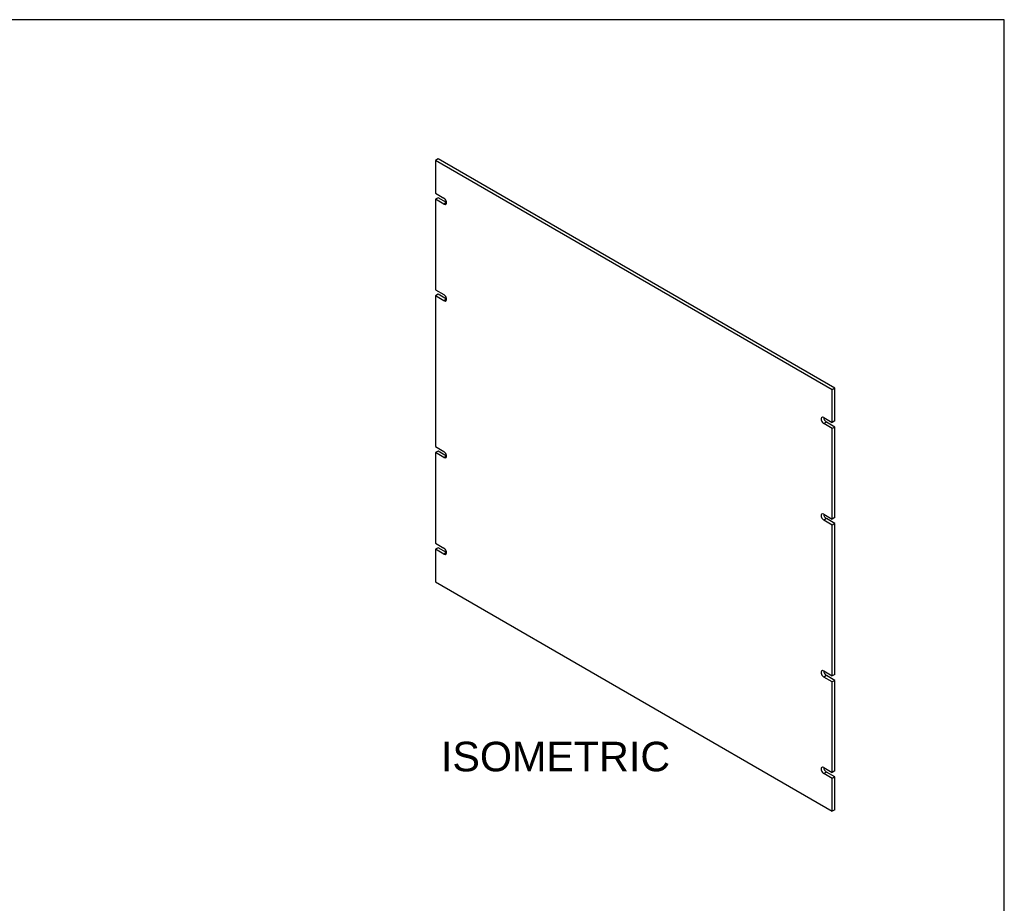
# Model space of a CAD drawing. Header units: inches. Extents: x 0 to 80, y 0 to 59.8.
# Tile 11 of 11: x 46.7 to 80, y 29.9 to 59.8. Entities that reach past the tile are written whole.
import ezdxf
from ezdxf.enums import TextEntityAlignment as Align

# ---------------------------------------------------------------- set-up
doc = ezdxf.new("R2010")
doc.units = ezdxf.units.IN
doc.header["$MEASUREMENT"] = 0
doc.layers.add('COM41835', color=7, linetype='Continuous')
doc.layers.add('Default', color=7, linetype='Continuous')
doc.styles.add('SEACAD_Arial', font='arial.ttf')

# ---------------------------------------------------------------- blocks, each defined once
blk = doc.blocks.new('SE4')
at = {"layer": 'COM41835', "color": 7, "linetype": 'Continuous'}
for p, q in [((60.829, 55.075), (60.741, 55.024)), ((74.176, 47.267), (60.741, 55.024)), ((60.741, 55.024), (60.741, 53.914)), ((74.264, 47.318), (60.829, 55.075)), ((60.741, 53.914), (61.028, 53.748)), ((60.829, 53.761), (60.741, 53.71)), ((60.741, 53.71), (60.741, 50.648)), ((61.028, 53.544), (60.741, 53.71)), ((61.117, 53.595), (60.829, 53.761)), ((61.117, 53.595), (61.028, 53.544)), ((60.741, 50.648), (61.028, 50.482)), ((60.829, 50.495), (60.741, 50.444)), ((60.741, 50.444), (60.741, 45.341)), ((61.028, 50.278), (60.741, 50.444)), ((61.117, 50.329), (60.829, 50.495)), ((61.117, 50.329), (61.028, 50.278)), ((74.264, 47.318), (74.176, 47.267)), ((74.176, 46.157), (74.176, 47.267)), ((74.264, 46.208), (74.264, 47.318)), ((73.889, 46.323), (74.176, 46.157)), ((73.977, 46.17), (73.889, 46.119)), ((74.176, 45.953), (73.889, 46.119)), ((74.264, 46.004), (73.977, 46.17)), ((74.264, 46.208), (74.176, 46.157)), ((74.264, 46.004), (74.176, 45.953)), ((74.264, 42.942), (74.264, 46.004)), ((74.176, 42.891), (74.176, 45.953)), ((60.741, 45.341), (61.028, 45.175)), ((60.829, 45.188), (60.741, 45.137)), ((60.741, 45.137), (60.741, 42.075)), ((61.028, 44.971), (60.741, 45.137)), ((61.117, 45.022), (60.829, 45.188)), ((61.117, 45.022), (61.028, 44.971)), ((73.889, 43.057), (74.176, 42.891)), ((73.977, 42.904), (73.889, 42.853)), ((74.176, 42.687), (73.889, 42.853)), ((74.264, 42.738), (73.977, 42.904)), ((74.264, 42.942), (74.176, 42.891)), ((74.264, 42.738), (74.176, 42.687)), ((74.176, 37.584), (74.176, 42.687)), ((74.264, 37.635), (74.264, 42.738)), ((60.741, 42.075), (61.028, 41.909)), ((60.829, 41.922), (60.741, 41.871)), ((60.741, 41.871), (60.741, 40.761)), ((61.028, 41.705), (60.741, 41.871)), ((61.117, 41.756), (60.829, 41.922)), ((61.117, 41.756), (61.028, 41.705)), ((60.741, 40.761), (74.176, 33.004)), ((73.889, 37.75), (74.176, 37.584)), ((73.977, 37.597), (73.889, 37.546)), ((74.176, 37.38), (73.889, 37.546)), ((74.264, 37.431), (73.977, 37.597)), ((74.264, 37.635), (74.176, 37.584)), ((74.264, 37.431), (74.176, 37.38)), ((74.176, 34.318), (74.176, 37.38)), ((74.264, 34.369), (74.264, 37.431)), ((73.889, 34.484), (74.176, 34.318)), ((74.264, 34.369), (74.176, 34.318)), ((73.977, 34.331), (73.889, 34.28)), ((74.176, 34.114), (73.889, 34.28)), ((74.264, 34.165), (73.977, 34.331)), ((74.264, 34.165), (74.176, 34.114)), ((74.176, 33.004), (74.176, 34.114)), ((74.264, 33.055), (74.264, 34.165)), ((74.264, 33.055), (74.176, 33.004))]:
    blk.add_line(p, q, dxfattribs=at)
for centre, major_axis, start_param in [((61.028, 53.646), (-0.062, 0.108), 2.356194), ((61.028, 50.38), (-0.062, 0.108), 2.356194), ((73.889, 46.221), (0.062, -0.108), 2.356194), ((73.977, 46.272), (0.062, -0.108), 3.926991), ((61.028, 45.073), (-0.062, 0.108), 2.356194), ((73.889, 42.955), (0.062, -0.108), 2.356194), ((73.977, 43.006), (0.062, -0.108), 3.926991), ((61.028, 41.807), (-0.062, 0.108), 2.356194), ((73.889, 37.648), (0.062, -0.108), 2.356194), ((73.977, 37.699), (0.062, -0.108), 3.926991), ((73.889, 34.382), (0.062, -0.108), 2.356194), ((73.977, 34.433), (0.062, -0.108), 3.926991)]:
    blk.add_ellipse(centre, major_axis=major_axis, ratio=0.57735, start_param=start_param, end_param=5.497787, dxfattribs=at)

msp = doc.modelspace()

# ---------------------------------------------------------------- linework, layer by layer
at = {"layer": 'Default', "color": 7, "linetype": 'Continuous'}
for p, q in [((80, 59.783), (0, 59.783)), ((80, 0), (80, 59.783))]:
    msp.add_line(p, q, dxfattribs=at)

# ---------------------------------------------------------------- block references
at = {"layer": 'Default'}
msp.add_blockref('SE4', (0, 0), dxfattribs=at)

# ---------------------------------------------------------------- texts
at = {"layer": 'Default', "color": 7, "linetype": 'Continuous', "style": 'SEACAD_Arial'}
msp.add_text('ISOMETRIC', height=1, dxfattribs=at).set_placement((60.928, 35.356), align=Align.TOP_LEFT)

doc.saveas('drawing.dxf')
